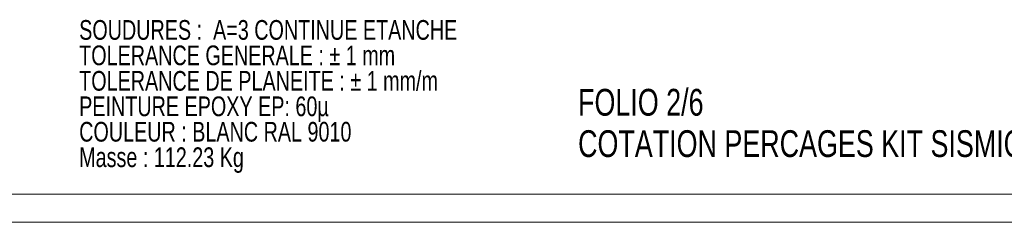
# Model space of a CAD drawing. Header units: millimetres. Extents: x 0 to 841, y 0 to 594.
# Tile 16 of 23: x 454 to 629, y 0 to 36. Entities that reach past the tile are written whole.
import ezdxf

# ---------------------------------------------------------------- set-up
doc = ezdxf.new("R2010")
doc.units = ezdxf.units.MM
doc.layers.add('NOTES', color=6, linetype='Continuous')
doc.styles.add('SLDTEXTSTYLE0', font='TXT', dxfattribs={"width": 0.75})

# ---------------------------------------------------------------- blocks, each defined once
blk = doc.blocks.new('SW_NOTE_0')
at = {"layer": 'NOTES', "color": 0, "char_height": 3.5, "attachment_point": 1, "style": 'SLDTEXTSTYLE0'}
for s, insert in [('SOUDURES :  A=3 CONTINUE ETANCHE', (0, 4.51)), ('TOLERANCE GENERALE : ± 1 mm', (0, -0.01)), ('TOLERANCE DE PLANEITE : ± 1 mm/m', (0, -4.54)), ('PEINTURE EPOXY EP: 60µ', (0, -9.07)), ('COULEUR : BLANC RAL 9010', (0, -13.59)), ('Masse : 112.23 Kg', (0, -18.12))]:
    blk.add_mtext(s, dxfattribs=dict(at, insert=insert))
blk = doc.blocks.new('SW_NOTE_1')
at = {"layer": 'NOTES', "color": 0, "attachment_point": 1, "style": 'SLDTEXTSTYLE0'}
for s, insert, char_height in [('FOLIO 2/6', (0, 6.14), 4.762), ('COTATION PERCAGES KIT SISMIQUE SUR LE FOLIO 6', (0, -1.21), 4.7625)]:
    blk.add_mtext(s, dxfattribs=dict(at, insert=insert, char_height=char_height))

msp = doc.modelspace()

# ---------------------------------------------------------------- linework, layer by layer
at = {"lineweight": 18}
for p, q in [((836, 5), (5, 5)), ((841, 0), (0, 0))]:
    msp.add_line(p, q, dxfattribs=at)

# ---------------------------------------------------------------- block references
at = {"layer": 'NOTES'}
for name, p in [('SW_NOTE_0', (464.3, 31.44)), ('SW_NOTE_1', (552.96, 17.58))]:
    msp.add_blockref(name, p, dxfattribs=at)

doc.saveas('drawing.dxf')
